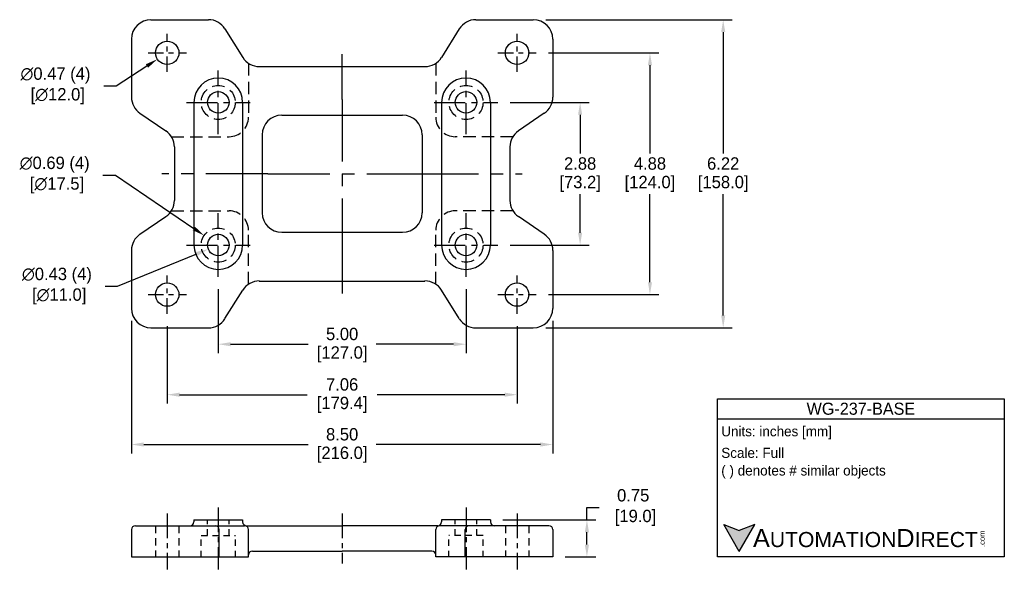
# Model space of a CAD drawing. Header units: inches. Extents: x 62.7 to 82.6, y 21.5 to 32.6.
import ezdxf

# ---------------------------------------------------------------- set-up
doc = ezdxf.new("R2010")
doc.units = ezdxf.units.IN
doc.header["$MEASUREMENT"] = 0
doc.linetypes.add('CENTER', pattern=[2, 1.25, -0.25, 0.25, -0.25])
doc.linetypes.add('HIDDEN', pattern=[0.375, 0.25, -0.125])
for name, color, linetype in [('Centerline', 40, 'CENTER'), ('CON1', 3, 'Continuous'), ('Dimensions', 140, 'Continuous'), ('Hidden', 102, 'HIDDEN'), ('Text', 140, 'Continuous')]:
    doc.layers.add(name, color=color, linetype=linetype)
doc.styles.add('\\M+2ABAC\\M+2A6A11', font='txt')
doc.dimstyles.get("Standard").update_dxf_attribs({"dimtxt": 0.25, "dimasz": 0.25, "dimexe": 0.18, "dimexo": 0.25, "dimgap": 0.08, "dimtad": 0, "dimtih": 1, "dimtoh": 1, "dimrnd": 0.0005, "dimzin": 0, "dimdsep": 46, "dimtxsty": 'Standard', "dimcen": 0, "dimadec": 0, "dimazin": 0, "dimtfac": 1, "dimtofl": 0, "dimtmove": 0, "dimatfit": 3, "dimfxl": 0, "dimtolj": 1, "dimtzin": 0, "dimarcsym": 0})

# ---------------------------------------------------------------- blocks, each defined once
blk = doc.blocks.new('*D57')
at = {"layer": 'Defpoints', "color": 0}
for p in [(72.354, 30.902), (74.015, 30.902), (72.354, 28.022)]:
    blk.add_point(p, dxfattribs=at)
at = {"layer": 'Dimensions', "color": 0, "lineweight": -2}
for p, q in [((72.604, 30.902), (74.195, 30.902)), ((74.015, 30.652), (74.015, 29.872)), ((74.015, 28.272), (74.015, 29.052)), ((72.604, 28.022), (74.195, 28.022))]:
    blk.add_line(p, q, dxfattribs=at)
at = {"layer": 'Dimensions', "color": 0}
for points in [[(73.973, 30.652), (74.056, 30.652), (74.015, 30.902)], [(73.973, 28.272), (74.056, 28.272), (74.015, 28.022)]]:
    blk.add_solid(points, dxfattribs=at)
at = {"layer": 'Dimensions', "color": 0, "char_height": 0.25, "attachment_point": 5}
for s, insert in [('\\A1;2.88', (74.015, 29.667)), ('\\A1;[73.2]', (74.015, 29.257))]:
    blk.add_mtext(s, dxfattribs=dict(at, insert=insert))
blk = doc.blocks.new('*D58')
at = {"layer": 'Defpoints', "color": 0}
for p in [(73.129, 31.902), (75.424, 31.902), (73.129, 27.022)]:
    blk.add_point(p, dxfattribs=at)
at = {"layer": 'Dimensions', "color": 0, "lineweight": -2}
for p, q in [((73.379, 31.902), (75.604, 31.902)), ((75.424, 31.652), (75.424, 29.872)), ((75.424, 27.272), (75.424, 29.052)), ((73.379, 27.022), (75.604, 27.022))]:
    blk.add_line(p, q, dxfattribs=at)
at = {"layer": 'Dimensions', "color": 0}
for points in [[(75.383, 31.652), (75.466, 31.652), (75.424, 31.902)], [(75.383, 27.272), (75.466, 27.272), (75.424, 27.022)]]:
    blk.add_solid(points, dxfattribs=at)
at = {"layer": 'Dimensions', "color": 0, "char_height": 0.25, "attachment_point": 5}
for s, insert in [('\\A1;4.88', (75.424, 29.667)), ('\\A1;[124.0]', (75.424, 29.257))]:
    blk.add_mtext(s, dxfattribs=dict(at, insert=insert))
blk = doc.blocks.new('*D59')
at = {"layer": 'Defpoints', "color": 0}
for p in [(73.07, 32.572), (76.902, 32.572), (73.07, 26.352)]:
    blk.add_point(p, dxfattribs=at)
at = {"layer": 'Dimensions', "color": 0, "lineweight": -2}
for p, q in [((73.32, 32.572), (77.082, 32.572)), ((76.902, 32.322), (76.902, 29.872)), ((76.902, 26.602), (76.902, 29.052)), ((73.32, 26.352), (77.082, 26.352))]:
    blk.add_line(p, q, dxfattribs=at)
at = {"layer": 'Dimensions', "color": 0}
for points in [[(76.861, 32.322), (76.944, 32.322), (76.902, 32.572)], [(76.861, 26.602), (76.944, 26.602), (76.902, 26.352)]]:
    blk.add_solid(points, dxfattribs=at)
at = {"layer": 'Dimensions', "color": 0, "char_height": 0.25, "attachment_point": 5}
for s, insert in [('\\A1;6.22', (76.902, 29.667)), ('\\A1;[158.0]', (76.902, 29.257))]:
    blk.add_mtext(s, dxfattribs=dict(at, insert=insert))
blk = doc.blocks.new('*D60')
at = {"layer": 'Defpoints', "color": 0}
for p in [(66.712, 27.38), (71.712, 27.38), (66.712, 26.021)]:
    blk.add_point(p, dxfattribs=at)
at = {"layer": 'Dimensions', "color": 0, "lineweight": -2}
for p, q in [((66.712, 27.13), (66.712, 25.841)), ((71.712, 27.13), (71.712, 25.841)), ((66.962, 26.021), (68.528, 26.021)), ((71.462, 26.021), (69.896, 26.021))]:
    blk.add_line(p, q, dxfattribs=at)
at = {"layer": 'Dimensions', "color": 0}
for points in [[(66.962, 26.062), (66.962, 25.979), (66.712, 26.021)], [(71.462, 26.062), (71.462, 25.979), (71.712, 26.021)]]:
    blk.add_solid(points, dxfattribs=at)
at = {"layer": 'Dimensions', "color": 0, "char_height": 0.25, "attachment_point": 5}
for s, insert in [('\\A1;5.00', (69.212, 26.226)), ('\\A1;[127.0]', (69.212, 25.816))]:
    blk.add_mtext(s, dxfattribs=dict(at, insert=insert))
blk = doc.blocks.new('*D61')
at = {"layer": 'Defpoints', "color": 0}
for p in [(65.682, 26.636), (72.743, 26.636), (65.682, 25.002)]:
    blk.add_point(p, dxfattribs=at)
at = {"layer": 'Dimensions', "color": 0, "lineweight": -2}
for p, q in [((65.682, 26.386), (65.682, 24.822)), ((72.743, 26.386), (72.743, 24.822)), ((65.932, 25.002), (68.507, 25.002)), ((72.493, 25.002), (69.917, 25.002))]:
    blk.add_line(p, q, dxfattribs=at)
at = {"layer": 'Dimensions', "color": 0}
for points in [[(65.932, 25.044), (65.932, 24.96), (65.682, 25.002)], [(72.493, 25.044), (72.493, 24.96), (72.743, 25.002)]]:
    blk.add_solid(points, dxfattribs=at)
at = {"layer": 'Dimensions', "color": 0, "char_height": 0.25, "attachment_point": 5}
for s, insert in [('\\A1;7.06', (69.212, 25.207)), ('\\A1;[179.4]', (69.212, 24.797))]:
    blk.add_mtext(s, dxfattribs=dict(at, insert=insert))
blk = doc.blocks.new('*D62')
at = {"layer": 'Defpoints', "color": 0}
for p in [(64.96, 26.745), (73.464, 26.745), (64.96, 23.996)]:
    blk.add_point(p, dxfattribs=at)
at = {"layer": 'Dimensions', "color": 0, "lineweight": -2}
for p, q in [((64.96, 26.495), (64.96, 23.816)), ((73.464, 26.495), (73.464, 23.816)), ((65.21, 23.996), (68.528, 23.996)), ((73.214, 23.996), (69.896, 23.996))]:
    blk.add_line(p, q, dxfattribs=at)
at = {"layer": 'Dimensions', "color": 0}
for points in [[(65.21, 24.038), (65.21, 23.954), (64.96, 23.996)], [(73.214, 24.038), (73.214, 23.954), (73.464, 23.996)]]:
    blk.add_solid(points, dxfattribs=at)
at = {"layer": 'Dimensions', "color": 0, "char_height": 0.25, "attachment_point": 5}
for s, insert in [('\\A1;8.50', (69.212, 24.201)), ('\\A1;[216.0]', (69.212, 23.791))]:
    blk.add_mtext(s, dxfattribs=dict(at, insert=insert))
blk = doc.blocks.new('*D63')
at = {"layer": 'Defpoints', "color": 0}
for p in [(72.204, 22.475), (73.464, 21.726), (74.152, 21.726)]:
    blk.add_point(p, dxfattribs=at)
at = {"layer": 'Dimensions', "color": 0, "lineweight": -2}
for p, q in [((74.152, 22.475), (74.152, 22.725)), ((74.152, 22.725), (74.402, 22.725)), ((72.454, 22.475), (74.332, 22.475)), ((74.152, 21.976), (74.152, 22.225)), ((73.714, 21.726), (74.332, 21.726))]:
    blk.add_line(p, q, dxfattribs=at)
at = {"layer": 'Dimensions', "color": 0}
for points in [[(74.11, 22.225), (74.194, 22.225), (74.152, 22.475)], [(74.11, 21.976), (74.194, 21.976), (74.152, 21.726)]]:
    blk.add_solid(points, dxfattribs=at)
at = {"layer": 'Dimensions', "color": 0, "insert": (75.086, 22.725), "char_height": 0.25, "attachment_point": 5}
blk.add_mtext('\\A1;0.75\\P [19.0]', dxfattribs=at)
blk = doc.blocks.new('*D64')
at = {"layer": 'Defpoints', "color": 0}
for p in [(65.88, 32.03), (65.483, 31.774)]:
    blk.add_point(p, dxfattribs=at)
at = {"layer": 'Dimensions', "color": 0, "lineweight": -2}
for p, q in [((64.653, 31.237), (65.273, 31.638)), ((64.403, 31.237), (64.653, 31.237))]:
    blk.add_line(p, q, dxfattribs=at)
at = {"layer": 'Dimensions', "color": 0}
blk.add_solid([(65.251, 31.673), (65.296, 31.603), (65.483, 31.774)], dxfattribs=at)
at = {"layer": 'Dimensions', "color": 0, "insert": (63.427, 31.237), "char_height": 0.25, "attachment_point": 5}
blk.add_mtext('\\A1;∅0.47 (4)\\P [∅12.0]', dxfattribs=at)
blk = doc.blocks.new('*D65')
at = {"layer": 'Defpoints', "color": 0}
for p in [(66.427, 28.216), (66.997, 27.828)]:
    blk.add_point(p, dxfattribs=at)
at = {"layer": 'Dimensions', "color": 0, "lineweight": -2}
for p, q in [((64.386, 29.436), (64.636, 29.436)), ((64.636, 29.436), (66.221, 28.356))]:
    blk.add_line(p, q, dxfattribs=at)
at = {"layer": 'Dimensions', "color": 0}
blk.add_solid([(66.244, 28.391), (66.197, 28.322), (66.427, 28.216)], dxfattribs=at)
at = {"layer": 'Dimensions', "color": 0, "insert": (63.411, 29.436), "char_height": 0.25, "attachment_point": 5}
blk.add_mtext('\\A1;∅0.69 (4)\\P [∅17.5]', dxfattribs=at)
blk = doc.blocks.new('*D66')
at = {"layer": 'Defpoints', "color": 0}
for p in [(66.913, 28.104), (66.512, 27.94)]:
    blk.add_point(p, dxfattribs=at)
at = {"layer": 'Dimensions', "color": 0, "lineweight": -2}
for p, q in [((64.682, 27.194), (66.28, 27.846)), ((64.432, 27.194), (64.682, 27.194))]:
    blk.add_line(p, q, dxfattribs=at)
at = {"layer": 'Dimensions', "color": 0}
blk.add_solid([(66.264, 27.884), (66.296, 27.807), (66.512, 27.94)], dxfattribs=at)
at = {"layer": 'Dimensions', "color": 0, "insert": (63.456, 27.194), "char_height": 0.25, "attachment_point": 5}
blk.add_mtext('\\A1;∅0.43 (4)\\P [∅11.0]', dxfattribs=at)

msp = doc.modelspace()

# ---------------------------------------------------------------- hatches: boundary and pattern name
at = {"layer": 'Dimensions'}
msp.add_hatch(color=256, dxfattribs=at).paths.add_polyline_path([(77.541, 22.378), (77.227, 22.263), (76.913, 22.378), (77.227, 21.834)])

# ---------------------------------------------------------------- linework, layer by layer
for p, q in [((65.354, 32.572), (66.514, 32.572)), ((71.911, 32.572), (73.07, 32.572)), ((66.847, 32.387), (67.207, 31.812)), ((71.577, 32.387), (71.218, 31.812)), ((64.96, 32.178), (64.96, 31.008)), ((73.464, 32.178), (73.464, 31.008)), ((67.541, 31.627), (70.884, 31.627)), ((66.22, 30.902), (66.22, 28.022)), ((67.204, 30.902), (67.204, 28.022)), ((71.22, 30.902), (71.22, 28.022)), ((72.204, 30.902), (72.204, 28.022)), ((65.132, 30.683), (65.654, 30.327)), ((67.992, 30.643), (70.433, 30.643)), ((73.292, 30.683), (72.77, 30.327)), ((67.598, 30.249), (67.598, 28.674)), ((70.826, 30.249), (70.826, 28.674)), ((65.826, 30.002), (65.826, 28.922)), ((72.598, 30.002), (72.598, 28.922)), ((65.132, 28.24), (65.654, 28.597)), ((73.292, 28.24), (72.77, 28.597)), ((67.992, 28.281), (70.433, 28.281)), ((64.96, 27.915), (64.96, 26.745)), ((73.464, 27.915), (73.464, 26.745)), ((67.541, 27.296), (70.884, 27.296)), ((66.847, 26.537), (67.207, 27.111)), ((71.577, 26.537), (71.218, 27.111)), ((65.354, 26.352), (66.514, 26.352)), ((71.911, 26.352), (73.07, 26.352)), ((66.22, 22.475), (67.204, 22.475)), ((66.22, 22.475), (66.22, 22.435)), ((67.204, 22.475), (67.204, 22.435)), ((72.204, 22.475), (71.22, 22.475)), ((71.22, 22.475), (71.22, 22.435)), ((72.204, 22.475), (72.204, 22.435)), ((64.96, 22.278), (64.96, 21.726)), ((65.039, 22.356), (67.244, 22.356)), ((66.732, 21.726), (66.732, 22.278)), ((67.283, 22.356), (69.212, 22.356)), ((67.322, 21.726), (67.322, 22.278)), ((71.141, 22.356), (69.212, 22.356)), ((71.102, 21.726), (71.102, 22.278)), ((73.385, 22.356), (71.181, 22.356)), ((71.692, 21.726), (71.692, 22.278)), ((73.464, 22.278), (73.464, 21.726)), ((64.96, 21.726), (67.322, 21.726)), ((67.401, 21.845), (69.212, 21.845)), ((71.023, 21.845), (69.212, 21.845)), ((73.464, 21.726), (71.102, 21.726))]:
    msp.add_line(p, q)
for centre, radius in [((65.682, 31.902), 0.236), ((72.743, 31.902), 0.236), ((66.712, 30.902), 0.217), ((71.712, 30.902), 0.217), ((66.712, 28.022), 0.217), ((71.712, 28.022), 0.217), ((65.682, 27.022), 0.236), ((72.743, 27.022), 0.236)]:
    msp.add_circle(centre, radius)
for centre, radius, start, end in [((65.354, 32.178), 0.394, 90, 180), ((66.514, 32.178), 0.394, 32.0054, 90), ((71.911, 32.178), 0.394, 90, 147.9946), ((73.07, 32.178), 0.394, 0, 90), ((67.541, 32.021), 0.394, 212.0054, 270), ((70.884, 32.021), 0.394, 270, 327.9946), ((66.712, 30.902), 0.492, 0, 180), ((71.712, 30.902), 0.492, 0, 180), ((65.354, 31.008), 0.394, 180, 235.7131), ((73.07, 31.008), 0.394, 304.2869, 0), ((67.992, 30.249), 0.394, 90, 180), ((70.433, 30.249), 0.394, 0, 90), ((65.433, 30.002), 0.394, 0, 55.7131), ((72.992, 30.002), 0.394, 124.2869, 180), ((65.433, 28.922), 0.394, 304.2869, 0), ((72.992, 28.922), 0.394, 180, 235.7131), ((67.992, 28.674), 0.394, 180, 270), ((70.433, 28.674), 0.394, 270, 0), ((65.354, 27.915), 0.394, 124.2869, 180), ((73.07, 27.915), 0.394, 0, 55.7131), ((66.712, 28.022), 0.492, 180, 0), ((71.712, 28.022), 0.492, 180, 0), ((67.541, 26.903), 0.394, 90, 147.9946), ((70.884, 26.903), 0.394, 32.0054, 90), ((65.354, 26.745), 0.394, 180, 270), ((73.07, 26.745), 0.394, 270, 0), ((66.514, 26.745), 0.394, 270, 327.9946), ((71.911, 26.745), 0.394, 212.0054, 270), ((65.039, 22.278), 0.0787, 90, 180), ((66.141, 22.435), 0.0787, 270, 0), ((66.653, 22.278), 0.0787, 0, 90), ((67.283, 22.435), 0.0787, 180, 270), ((67.244, 22.278), 0.0787, 0, 90), ((71.181, 22.278), 0.0787, 90, 180), ((71.141, 22.435), 0.0787, 270, 0), ((71.771, 22.278), 0.0787, 90, 180), ((72.283, 22.435), 0.0787, 180, 270), ((73.385, 22.278), 0.0787, 0, 90), ((67.401, 21.766), 0.0787, 90, 180), ((71.023, 21.766), 0.0787, 0, 90)]:
    msp.add_arc(centre, radius, start, end)
at = {"layer": 'Centerline', "ltscale": 0.25}
for p, q in [((65.682, 31.516), (65.682, 32.288)), ((72.743, 31.516), (72.743, 32.288)), ((65.295, 31.902), (66.068, 31.902)), ((72.356, 31.902), (73.129, 31.902)), ((65.682, 26.636), (65.682, 27.408)), ((72.743, 26.636), (72.743, 27.408)), ((65.295, 27.022), (66.068, 27.022)), ((72.356, 27.022), (73.129, 27.022))]:
    msp.add_line(p, q, dxfattribs=at)
at = {"layer": 'Centerline'}
for p, q in [((69.212, 30.962), (69.212, 31.877)), ((69.212, 30.962), (69.212, 27.962)), ((67.712, 29.462), (65.576, 29.462)), ((67.712, 29.462), (70.712, 29.462)), ((70.712, 29.462), (72.848, 29.462)), ((69.212, 27.962), (69.212, 27.046))]:
    msp.add_line(p, q, dxfattribs=at)
at = {"layer": 'Centerline', "ltscale": 0.5}
for p, q in [((66.712, 30.26), (66.712, 31.544)), ((71.712, 30.26), (71.712, 31.544)), ((66.07, 30.902), (67.354, 30.902)), ((71.07, 30.902), (72.354, 30.902)), ((66.712, 27.38), (66.712, 28.664)), ((71.712, 27.38), (71.712, 28.664)), ((66.07, 28.022), (67.354, 28.022)), ((71.07, 28.022), (72.354, 28.022))]:
    msp.add_line(p, q, dxfattribs=at)
at = {"layer": 'Centerline', "ltscale": 0.4}
for p, q in [((66.712, 22.725), (66.712, 21.476)), ((71.712, 22.725), (71.712, 21.476)), ((65.682, 22.606), (65.682, 21.476)), ((69.212, 22.606), (69.212, 21.595)), ((72.743, 22.606), (72.743, 21.476))]:
    msp.add_line(p, q, dxfattribs=at)
at = {"layer": 'CON1'}
for p, q in [((66.22, 29.604), (66.22, 29.585)), ((66.22, 28.973), (66.22, 28.957))]:
    msp.add_line(p, q, dxfattribs=at)
at = {"layer": 'Hidden'}
for p, q in [((67.322, 31.693), (67.322, 30.604)), ((71.102, 31.693), (71.102, 30.604)), ((65.767, 30.21), (66.929, 30.21)), ((72.657, 30.21), (71.496, 30.21)), ((65.767, 28.714), (66.929, 28.714)), ((72.657, 28.714), (71.496, 28.714)), ((67.322, 27.23), (67.322, 28.32)), ((71.102, 27.23), (71.102, 28.32))]:
    msp.add_line(p, q, dxfattribs=at)
at = {"layer": 'Hidden', "ltscale": 0.5}
for p, q in [((66.496, 22.16), (66.496, 22.475)), ((66.929, 22.16), (66.929, 22.475)), ((71.496, 22.16), (71.496, 22.475)), ((71.929, 22.16), (71.929, 22.475)), ((66.368, 21.726), (66.368, 22.16)), ((66.368, 22.16), (67.057, 22.16)), ((67.057, 21.726), (67.057, 22.16)), ((72.057, 22.16), (71.368, 22.16)), ((71.368, 21.726), (71.368, 22.16)), ((72.057, 21.726), (72.057, 22.16))]:
    msp.add_line(p, q, dxfattribs=at)
at = {"layer": 'Hidden', "ltscale": 0.6}
for p, q in [((65.445, 22.356), (65.445, 21.726)), ((65.918, 22.356), (65.918, 21.726)), ((72.506, 22.356), (72.506, 21.726)), ((72.979, 22.356), (72.979, 21.726))]:
    msp.add_line(p, q, dxfattribs=at)
at = {"layer": 'Hidden'}
for centre in [(66.712, 30.902), (71.712, 30.902), (66.712, 28.022), (71.712, 28.022)]:
    msp.add_circle(centre, 0.344, dxfattribs=at)
for centre, start, end in [((66.929, 30.604), 270, 0), ((71.496, 30.604), 180, 270), ((66.929, 28.32), 0, 90), ((71.496, 28.32), 90, 180)]:
    msp.add_arc(centre, 0.394, start, end, dxfattribs=at)
at = {"layer": 'Text'}
for p, q in [((76.788, 24.92), (82.575, 24.92)), ((76.788, 21.726), (76.788, 24.92)), ((82.575, 24.92), (82.575, 21.726)), ((76.788, 24.514), (82.575, 24.514)), ((77.227, 21.834), (76.913, 22.378)), ((76.913, 22.378), (77.227, 22.263)), ((77.227, 21.834), (77.541, 22.378)), ((77.541, 22.378), (77.227, 22.263)), ((82.575, 21.726), (76.788, 21.726))]:
    msp.add_line(p, q, dxfattribs=at)

# ---------------------------------------------------------------- texts
at = {"layer": 'Text', "style": '\\M+2ABAC\\M+2A6A11'}
for s, insert, char_height, width, attachment_point in [('WG-237-BASE', (79.681, 24.717), 0.24362, 5.78765, 5), ('{\\fArial|b0|i0|c0|p34;     \\H1.2x;A\\H0.8333x;UTOMATION\\H1.2x;D\\H0.8333x;IRECT}', (76.913, 22.106), 0.30453, 5.16785, 4)]:
    msp.add_mtext(s, dxfattribs=dict(at, insert=insert, char_height=char_height, width=width, attachment_point=attachment_point))
at = {"layer": 'Text', "char_height": 0.20302, "attachment_point": 4}
for s, insert, width in [(' Units: inches [mm]', (76.788, 24.232), 7.29248), (' Scale: Full', (76.788, 23.826), 7.27267), (' ( ) denotes # similar objects', (76.788, 23.441), 7.27267)]:
    msp.add_mtext(s, dxfattribs=dict(at, insert=insert, width=width))
at = {"layer": 'Text', "insert": (82.072, 21.927), "char_height": 0.10963, "width": 0.32487, "attachment_point": 1, "rotation": 90, "style": '\\M+2ABAC\\M+2A6A11'}
msp.add_mtext('{\\fArial|b0|i0|c0|p34;.com}', dxfattribs=at)

# ---------------------------------------------------------------- dimensions: what is measured, and where the dimension line sits
at = {"layer": 'Dimensions'}
for base, p1, p2, picture, middle in [((76.902, 32.572), (73.07, 26.352), (73.07, 32.572), '*D59', (76.902, 29.462)), ((75.424, 31.902), (73.129, 27.022), (73.129, 31.902), '*D58', (75.424, 29.462)), ((74.015, 30.902), (72.354, 28.022), (72.354, 30.902), '*D57', (74.015, 29.462))]:
    dim = msp.add_linear_dim(base=base, p1=p1, p2=p2, angle=90, dimstyle='Standard', override={"dimpost": '\\X'}, dxfattribs=at)
    dim.commit()
    dim.dimension.update_dxf_attribs({"geometry": picture, "text_midpoint": middle})
for p1, p2, picture, middle in [((65.88, 32.03), (65.483, 31.774), '*D64', (63.427, 31.237)), ((66.997, 27.828), (66.427, 28.216), '*D65', (63.411, 29.436)), ((66.913, 28.104), (66.512, 27.94), '*D66', (63.456, 27.194))]:
    dim = msp.add_diameter_dim_2p(p1=p1, p2=p2, dimstyle='Standard', override={"dimpost": ' (4)\\X'}, dxfattribs=at)
    dim.commit()
    dim.dimension.update_dxf_attribs({"geometry": picture, "text_midpoint": middle, "dimtype": 163})
for base, p1, p2, picture, middle in [((66.712, 26.021), (71.712, 27.38), (66.712, 27.38), '*D60', (69.212, 26.021)), ((64.96, 23.996), (73.464, 26.745), (64.96, 26.745), '*D62', (69.212, 23.996)), ((65.682, 25.002), (72.743, 26.636), (65.682, 26.636), '*D61', (69.212, 25.002))]:
    dim = msp.add_linear_dim(base=base, p1=p1, p2=p2, dimstyle='Standard', override={"dimpost": '\\X'}, dxfattribs=at)
    dim.commit()
    dim.dimension.update_dxf_attribs({"geometry": picture, "text_midpoint": middle})
dim = msp.add_linear_dim(base=(74.152, 21.726), p1=(72.204, 22.475), p2=(73.464, 21.726), angle=90, dimstyle='Standard', override={"dimpost": '\\X'}, dxfattribs=at)
dim.commit()
dim.dimension.update_dxf_attribs({"geometry": '*D63', "text_midpoint": (75.086, 22.725), "dimtype": 160})

doc.saveas('drawing.dxf')
